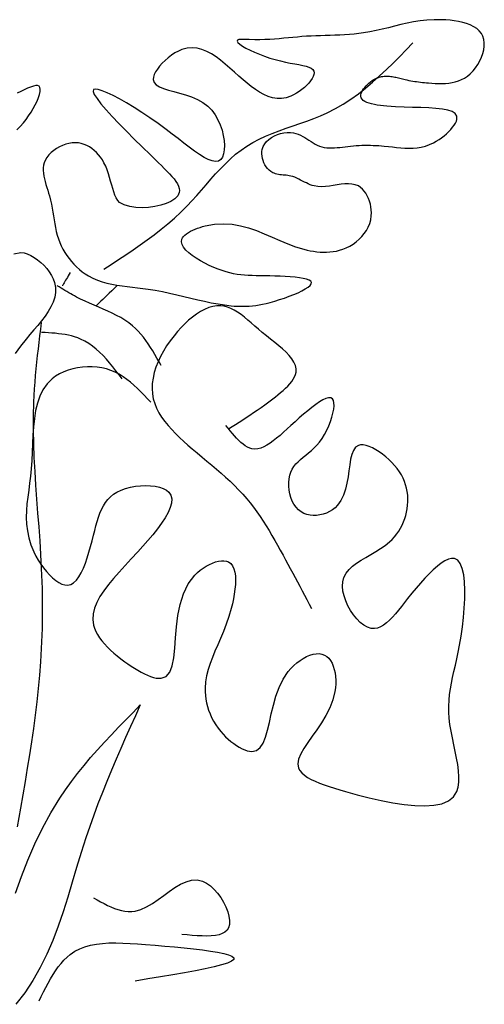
# Model space of a CAD drawing. Extents: x 0.009 to 0.858, y 0.022 to 0.842.
# Tile 2 of 2: x 0.485 to 0.858, y 0.051 to 0.842. Entities that reach past the tile are written whole.
import ezdxf

# ---------------------------------------------------------------- set-up
doc = ezdxf.new("R2010")
doc.units = 0
doc.header["$MEASUREMENT"] = 0
doc.layers.add('ARBOL', color=76, linetype='CONTINUOUS')

msp = doc.modelspace()

# ---------------------------------------------------------------- linework, layer by layer
at = {"layer": 'ARBOL'}
for points in [[(0.79441, 0.79403), (0.79595, 0.79368), (0.79749, 0.79336), (0.79903, 0.79307), (0.80058, 0.7928), (0.80213, 0.79256), (0.80368, 0.79234), (0.80524, 0.79214), (0.80681, 0.79195), (0.80838, 0.79179), (0.80996, 0.79163), (0.81155, 0.79149), (0.81316, 0.79136), (0.81586, 0.79115), (0.81859, 0.79099), (0.82132, 0.79089), (0.82405, 0.79088), (0.82677, 0.79098), (0.82946, 0.79121), (0.83211, 0.7916), (0.83472, 0.79217), (0.83726, 0.79295), (0.83973, 0.79394), (0.84212, 0.79518), (0.84441, 0.7967), (0.84677, 0.79866), (0.84898, 0.80091), (0.85101, 0.80342), (0.85283, 0.80611), (0.85443, 0.80896), (0.85577, 0.81189), (0.85682, 0.81488), (0.85756, 0.81786), (0.85797, 0.82079), (0.85801, 0.82361), (0.85767, 0.82628), (0.85691, 0.82875), (0.85565, 0.83106), (0.85397, 0.83312), (0.8519, 0.83492), (0.84948, 0.83649), (0.84678, 0.83784), (0.84383, 0.83897), (0.84067, 0.83991), (0.83737, 0.84066), (0.83396, 0.84125), (0.8305, 0.84167), (0.82702, 0.84195), (0.82357, 0.8421), (0.81768, 0.84208), (0.81201, 0.84174), (0.80653, 0.84113), (0.80123, 0.84029), (0.79605, 0.83928), (0.79099, 0.83814), (0.78599, 0.83693), (0.78104, 0.83569), (0.77611, 0.83447), (0.77115, 0.83332), (0.76615, 0.83229), (0.76107, 0.83142), (0.75733, 0.83092), (0.75355, 0.83052), (0.74972, 0.8302), (0.74587, 0.82995), (0.742, 0.82975), (0.73812, 0.8296), (0.73425, 0.82948), (0.73038, 0.82936), (0.72654, 0.82925), (0.72273, 0.82912), (0.71896, 0.82896), (0.71524, 0.82875), (0.71158, 0.82849), (0.70795, 0.82818), (0.70435, 0.82785), (0.70075, 0.8275), (0.69712, 0.82715), (0.69345, 0.82682), (0.68972, 0.82653), (0.68591, 0.82628), (0.68199, 0.82609), (0.67795, 0.82599), (0.67376, 0.82598), (0.66941, 0.82608), (0.6686, 0.82611), (0.66779, 0.82614), (0.66699, 0.82617), (0.6662, 0.8262), (0.66543, 0.82623), (0.66468, 0.82624), (0.66397, 0.82625), (0.66329, 0.82625), (0.66265, 0.82623), (0.66207, 0.8262), (0.66154, 0.82615), (0.66107, 0.82608), (0.65987, 0.82558), (0.65965, 0.82476), (0.66032, 0.82368), (0.66179, 0.82239), (0.66395, 0.82092), (0.66671, 0.81934), (0.66996, 0.81769), (0.67361, 0.81601), (0.67756, 0.81436), (0.68172, 0.81279), (0.68598, 0.81133), (0.69024, 0.81005), (0.69439, 0.80898), (0.6984, 0.80809), (0.70223, 0.80732), (0.70585, 0.80665), (0.70919, 0.80602), (0.71223, 0.8054), (0.71491, 0.80473), (0.71719, 0.80399), (0.71904, 0.80313), (0.7204, 0.80209), (0.72123, 0.80086), (0.72149, 0.79937), (0.72127, 0.79797), (0.72068, 0.79643), (0.71977, 0.79477), (0.71857, 0.79303), (0.71712, 0.79125), (0.71545, 0.78947), (0.71359, 0.78771), (0.71158, 0.78602), (0.70945, 0.78444), (0.70725, 0.78299), (0.705, 0.78173), (0.70274, 0.78067), (0.69898, 0.77944), (0.69528, 0.77886), (0.69165, 0.77888), (0.68808, 0.77944), (0.68456, 0.78048), (0.68109, 0.78195), (0.67767, 0.7838), (0.67429, 0.78597), (0.67094, 0.7884), (0.66762, 0.79103), (0.66434, 0.79382), (0.66107, 0.7967), (0.6574, 0.8), (0.65373, 0.80328), (0.65007, 0.80646), (0.64639, 0.80947), (0.6427, 0.81222), (0.63897, 0.81464), (0.63519, 0.81666), (0.63136, 0.8182), (0.62746, 0.81918), (0.62348, 0.81954), (0.61941, 0.81919), (0.61524, 0.81806), (0.61245, 0.81687), (0.60965, 0.81537), (0.60691, 0.81359), (0.60426, 0.8116), (0.60175, 0.80944), (0.59944, 0.80717), (0.59737, 0.80484), (0.59559, 0.8025), (0.59414, 0.80019), (0.59309, 0.79798), (0.59246, 0.79591), (0.59232, 0.79403), (0.59304, 0.79168), (0.59477, 0.78977), (0.59735, 0.78818), (0.60065, 0.78682), (0.60453, 0.7856), (0.60885, 0.78442), (0.61347, 0.78318), (0.61824, 0.78178), (0.62303, 0.78012), (0.62769, 0.77812), (0.63209, 0.77566), (0.63607, 0.77266), (0.63923, 0.76943), (0.64194, 0.76578), (0.64422, 0.76181), (0.64607, 0.75765), (0.64751, 0.75339), (0.64854, 0.74914), (0.64916, 0.74502), (0.64939, 0.74111), (0.64923, 0.73755), (0.64869, 0.73442), (0.64777, 0.73184), (0.64649, 0.72992), (0.64461, 0.72863), (0.64229, 0.72824), (0.63958, 0.72865), (0.63651, 0.72978), (0.6331, 0.73154), (0.6294, 0.73384)], [(0.55274, 0.64178), (0.55861, 0.6456), (0.56447, 0.64944), (0.5703, 0.65331), (0.57609, 0.65723), (0.58183, 0.66122), (0.5875, 0.66529), (0.5931, 0.66947), (0.5986, 0.67377), (0.60399, 0.67821), (0.60927, 0.68281), (0.61441, 0.68757), (0.61941, 0.69253), (0.62334, 0.69669), (0.6272, 0.70094), (0.63101, 0.70526), (0.6348, 0.7096), (0.63858, 0.71393), (0.64239, 0.7182), (0.64626, 0.72238), (0.6502, 0.72643), (0.65426, 0.73032), (0.65844, 0.734), (0.66279, 0.73744), (0.66732, 0.74061), (0.6722, 0.74355), (0.67728, 0.7462), (0.68251, 0.74861), (0.68788, 0.75083), (0.69335, 0.7529), (0.6989, 0.75487), (0.70448, 0.7568), (0.71007, 0.75872), (0.71564, 0.76068), (0.72116, 0.76274), (0.72659, 0.76493), (0.73191, 0.76732), (0.73846, 0.77066), (0.7448, 0.77436), (0.75094, 0.77836), (0.75691, 0.78266), (0.76272, 0.7872), (0.76839, 0.79196), (0.77395, 0.79691), (0.77941, 0.80202), (0.78479, 0.80726), (0.79011, 0.81259), (0.79539, 0.81798), (0.80066, 0.82341)], [(0.75971, 0.66798), (0.76168, 0.67036), (0.7634, 0.67291), (0.76486, 0.6756), (0.76602, 0.67845), (0.76685, 0.68142), (0.76732, 0.68452), (0.76743, 0.68689), (0.76734, 0.68929), (0.76704, 0.6917), (0.76656, 0.69408), (0.7659, 0.6964), (0.76507, 0.69863), (0.76407, 0.70075), (0.76291, 0.70272), (0.76161, 0.70452), (0.76017, 0.70611), (0.7586, 0.70746), (0.75691, 0.70856), (0.75444, 0.70958), (0.75178, 0.71015), (0.74898, 0.71035), (0.74605, 0.71025), (0.74302, 0.70994), (0.73992, 0.70949), (0.73679, 0.70899), (0.73364, 0.70853), (0.73051, 0.70817), (0.72742, 0.708), (0.7244, 0.7081), (0.72149, 0.70856), (0.71987, 0.709), (0.71828, 0.70957), (0.71672, 0.71023), (0.71518, 0.71097), (0.71366, 0.71175), (0.71214, 0.71256), (0.71062, 0.71336), (0.70909, 0.71415), (0.70755, 0.71488), (0.70598, 0.71555), (0.70438, 0.71612), (0.70274, 0.71657), (0.70152, 0.71681), (0.70029, 0.717), (0.69904, 0.71714), (0.69778, 0.71725), (0.69652, 0.71736), (0.69527, 0.71747), (0.69402, 0.71761), (0.6928, 0.71779), (0.69159, 0.71803), (0.69041, 0.71833), (0.68926, 0.71873), (0.68816, 0.71924), (0.6867, 0.72013), (0.68534, 0.72123), (0.68409, 0.72252), (0.68297, 0.72396), (0.68197, 0.72553), (0.68113, 0.7272), (0.68044, 0.72895), (0.67992, 0.73075), (0.67959, 0.73258), (0.67946, 0.7344), (0.67953, 0.7362), (0.67982, 0.73794), (0.68061, 0.74022), (0.68179, 0.74233), (0.68332, 0.74426), (0.68515, 0.74599), (0.68724, 0.74752), (0.68953, 0.74883), (0.69197, 0.7499), (0.69453, 0.75073), (0.69714, 0.75129), (0.69975, 0.75158), (0.70233, 0.75159), (0.70482, 0.75129), (0.70679, 0.75082), (0.70867, 0.75016), (0.71048, 0.74936), (0.71223, 0.74843), (0.71394, 0.74742), (0.71561, 0.74636), (0.71727, 0.74527), (0.71892, 0.74419), (0.72057, 0.74316), (0.72223, 0.74219), (0.72392, 0.74133), (0.72566, 0.74061), (0.72756, 0.74001), (0.72952, 0.73959), (0.73152, 0.73932), (0.73357, 0.73918), (0.73565, 0.73916), (0.73776, 0.73923), (0.73989, 0.73939), (0.74204, 0.73959), (0.74419, 0.73984), (0.74635, 0.7401), (0.74851, 0.74036), (0.75066, 0.74061), (0.75297, 0.74083), (0.75526, 0.74101), (0.75754, 0.74114), (0.75981, 0.74123), (0.76207, 0.74128), (0.76432, 0.74129), (0.76656, 0.74127), (0.7688, 0.7412), (0.77104, 0.7411), (0.77327, 0.74097), (0.7755, 0.7408), (0.77774, 0.74061), (0.78102, 0.74027), (0.78431, 0.7399), (0.78761, 0.73955), (0.79091, 0.73925), (0.79421, 0.73904), (0.79752, 0.73895), (0.80083, 0.73903), (0.80413, 0.73932), (0.80744, 0.73985), (0.81074, 0.74066), (0.81403, 0.74179), (0.81732, 0.74328), (0.81951, 0.74448), (0.82167, 0.74584), (0.82377, 0.74732), (0.8258, 0.7489), (0.82772, 0.75056), (0.82951, 0.75226), (0.83114, 0.75398), (0.83259, 0.75569), (0.83383, 0.75738), (0.83485, 0.759), (0.8356, 0.76054), (0.83607, 0.76197), (0.83607, 0.76463), (0.83476, 0.76672), (0.83228, 0.76831), (0.82877, 0.7695), (0.82436, 0.77033), (0.81919, 0.7709), (0.81339, 0.77126), (0.80711, 0.7715), (0.80047, 0.77169), (0.79362, 0.7719), (0.78669, 0.77219), (0.77982, 0.77266), (0.77719, 0.7729), (0.77462, 0.77319), (0.77214, 0.77353), (0.76979, 0.77394), (0.76758, 0.77442), (0.76556, 0.77499), (0.76375, 0.77565), (0.76219, 0.77641), (0.7609, 0.77728), (0.75992, 0.77828), (0.75927, 0.7794), (0.75899, 0.78067), (0.75904, 0.78173), (0.75929, 0.78286), (0.75974, 0.78403), (0.76037, 0.78525), (0.76115, 0.78647), (0.76206, 0.7877), (0.7631, 0.78891), (0.76423, 0.79008), (0.76545, 0.79119), (0.76673, 0.79223), (0.76806, 0.79318), (0.76941, 0.79403), (0.77043, 0.79458), (0.77147, 0.79507), (0.7725, 0.79549), (0.77354, 0.79585), (0.77458, 0.79614), (0.77563, 0.79638), (0.77667, 0.79656), (0.77772, 0.79668), (0.77876, 0.79676), (0.77981, 0.79678), (0.78086, 0.79676), (0.78191, 0.7967), (0.78295, 0.79659), (0.784, 0.79645), (0.78504, 0.79627), (0.78608, 0.79607), (0.78713, 0.79585), (0.78817, 0.7956), (0.78921, 0.79535), (0.79025, 0.79508), (0.79129, 0.79481), (0.79233, 0.79454), (0.79337, 0.79428), (0.79441, 0.79403)], [(0.48271, 0.75357), (0.48546, 0.75626), (0.48816, 0.7593), (0.49027, 0.76199), (0.4923, 0.76486), (0.49424, 0.76784), (0.49602, 0.77086), (0.49763, 0.77386), (0.49902, 0.77677), (0.50015, 0.77953), (0.50099, 0.78207), (0.50149, 0.78432), (0.50163, 0.78622), (0.50137, 0.78769), (0.50066, 0.78868), (0.49952, 0.78914), (0.49798, 0.78914), (0.49609, 0.78874), (0.49389, 0.78801), (0.49145, 0.78701), (0.4888, 0.78582), (0.486, 0.78448), (0.4831, 0.78308)], [(0.6294, 0.73384), (0.62543, 0.73658), (0.62123, 0.73969), (0.61683, 0.74307), (0.61226, 0.74664), (0.60755, 0.7503), (0.60274, 0.75396), (0.59623, 0.75873), (0.58969, 0.7633), (0.58322, 0.76761), (0.57693, 0.77161), (0.5709, 0.77525), (0.56523, 0.77847), (0.56003, 0.78122), (0.55539, 0.78345), (0.55141, 0.78509), (0.54819, 0.7861), (0.54582, 0.78643), (0.54441, 0.78601), (0.54405, 0.78453), (0.54501, 0.78205), (0.54716, 0.77869), (0.55034, 0.77456), (0.55443, 0.76977), (0.55928, 0.76444), (0.56475, 0.75867), (0.5707, 0.75258), (0.57699, 0.74628), (0.58348, 0.73989), (0.59002, 0.73351), (0.59649, 0.72725), (0.59884, 0.72498), (0.60114, 0.72274), (0.60333, 0.72054), (0.60539, 0.71839), (0.60729, 0.71629), (0.60899, 0.71423), (0.61046, 0.71224), (0.61166, 0.7103), (0.61256, 0.70842), (0.61314, 0.70662), (0.61335, 0.70488), (0.61316, 0.70321), (0.61192, 0.70063), (0.60966, 0.69828), (0.60652, 0.69622), (0.60267, 0.69446), (0.59826, 0.69304), (0.59346, 0.69199), (0.58842, 0.69135), (0.5833, 0.69113), (0.57827, 0.69138), (0.57347, 0.69212), (0.56908, 0.69338), (0.56524, 0.6952)], [(0.56524, 0.6952), (0.56383, 0.69691), (0.56262, 0.69894), (0.56156, 0.70123), (0.56062, 0.70376), (0.55976, 0.70648), (0.55894, 0.70934), (0.55812, 0.71231), (0.55727, 0.71534), (0.55634, 0.71839), (0.55531, 0.72142), (0.55412, 0.72439), (0.55274, 0.72725), (0.55146, 0.72948), (0.55004, 0.73159), (0.54848, 0.73357), (0.5468, 0.73542), (0.54501, 0.7371), (0.5431, 0.73862), (0.54109, 0.73995), (0.53899, 0.74108), (0.53681, 0.74199), (0.53454, 0.74267), (0.53221, 0.7431), (0.52982, 0.74328), (0.52723, 0.74317), (0.52462, 0.74277), (0.52201, 0.74209), (0.51945, 0.74117), (0.51698, 0.74002), (0.51461, 0.73866), (0.5124, 0.73711), (0.51038, 0.7354), (0.50857, 0.73353), (0.50702, 0.73154), (0.50576, 0.72944), (0.50482, 0.72725), (0.50427, 0.7252), (0.50399, 0.7231), (0.50395, 0.72096), (0.5041, 0.71878), (0.50444, 0.71656), (0.50491, 0.71431), (0.50549, 0.71204), (0.50616, 0.70976), (0.50687, 0.70746), (0.5076, 0.70515), (0.50832, 0.70285), (0.50899, 0.70054), (0.50982, 0.69729), (0.51053, 0.69406), (0.51115, 0.69085), (0.5117, 0.68766), (0.51221, 0.6845), (0.51272, 0.68136), (0.51326, 0.67825), (0.51384, 0.67517), (0.51451, 0.67211), (0.5153, 0.66909), (0.51622, 0.6661), (0.51732, 0.66315), (0.5185, 0.66047), (0.51985, 0.65783), (0.52134, 0.65525), (0.52298, 0.65274), (0.52476, 0.6503), (0.52666, 0.64795), (0.52868, 0.64571), (0.53081, 0.64358), (0.53303, 0.64157), (0.53536, 0.63971), (0.53776, 0.63799), (0.54024, 0.63644), (0.54381, 0.63456), (0.54749, 0.63298), (0.55128, 0.63166), (0.55517, 0.63057), (0.55913, 0.62968), (0.56316, 0.62894), (0.56725, 0.62833), (0.57139, 0.62779), (0.57556, 0.6273), (0.57975, 0.62683), (0.58396, 0.62632), (0.58816, 0.62576), (0.59396, 0.62482), (0.59972, 0.62373), (0.60546, 0.62252), (0.61116, 0.62124), (0.61681, 0.6199), (0.62242, 0.61856), (0.62797, 0.61725), (0.63347, 0.616), (0.63891, 0.61486), (0.64429, 0.61385), (0.64959, 0.61302), (0.65482, 0.6124), (0.65721, 0.6122), (0.6596, 0.61205), (0.66199, 0.61197), (0.66441, 0.61196), (0.66686, 0.61202), (0.66936, 0.61217), (0.67192, 0.6124), (0.67455, 0.61273), (0.67727, 0.61315), (0.68009, 0.61368), (0.68302, 0.61432), (0.68607, 0.61507), (0.68983, 0.61611), (0.6937, 0.61729), (0.69759, 0.61859), (0.70141, 0.61997), (0.70508, 0.62142), (0.70851, 0.62291), (0.71163, 0.6244), (0.71434, 0.62588), (0.71655, 0.62732), (0.7182, 0.62868), (0.71917, 0.62995), (0.71941, 0.6311), (0.71881, 0.63213), (0.71744, 0.63301), (0.71539, 0.63376), (0.71274, 0.63439), (0.70961, 0.63491), (0.70608, 0.63533), (0.70225, 0.63566), (0.69821, 0.63592), (0.69406, 0.63612), (0.6899, 0.63626), (0.68582, 0.63637), (0.68191, 0.63644), (0.67825, 0.6365), (0.67481, 0.63656), (0.67157, 0.63665), (0.66848, 0.63678), (0.6655, 0.63697), (0.6626, 0.63725), (0.65972, 0.63763), (0.65683, 0.63813), (0.6539, 0.63878), (0.65088, 0.63959), (0.64773, 0.64058), (0.64441, 0.64178), (0.64091, 0.64319), (0.6373, 0.6448), (0.63367, 0.64658), (0.6301, 0.6485), (0.6267, 0.65054), (0.62356, 0.65267), (0.62076, 0.65486), (0.61841, 0.65709), (0.61658, 0.65932), (0.61539, 0.66154), (0.61491, 0.66372), (0.61524, 0.66582), (0.61582, 0.66698), (0.61667, 0.6681), (0.61776, 0.66919), (0.61906, 0.67023), (0.62055, 0.67122), (0.62221, 0.67216), (0.62399, 0.67305), (0.62588, 0.67387), (0.62786, 0.67464), (0.62988, 0.67533), (0.63194, 0.67596), (0.63399, 0.6765), (0.64152, 0.67789), (0.64871, 0.67828), (0.65563, 0.67783), (0.66231, 0.67666), (0.66881, 0.6749), (0.67517, 0.67271), (0.68144, 0.6702), (0.68767, 0.66753), (0.69391, 0.66481), (0.70021, 0.6622), (0.7066, 0.65982), (0.71316, 0.65781), (0.71572, 0.65716), (0.71831, 0.6566), (0.72092, 0.65614), (0.72355, 0.65578), (0.72618, 0.65553), (0.72882, 0.65541), (0.73145, 0.65542), (0.73408, 0.65557), (0.73669, 0.65588), (0.73929, 0.65634), (0.74186, 0.65699), (0.74441, 0.65781), (0.74723, 0.65896), (0.74998, 0.66034), (0.75263, 0.66195), (0.75516, 0.66377), (0.75752, 0.66578), (0.75971, 0.66798)], [(0.48047, 0.65399), (0.48607, 0.65514), (0.48858, 0.65478), (0.49122, 0.65398), (0.49392, 0.65279), (0.49665, 0.65123), (0.49935, 0.64937), (0.50197, 0.64723), (0.50446, 0.64486), (0.50676, 0.64231), (0.50884, 0.63962), (0.51063, 0.63682), (0.51209, 0.63397), (0.51316, 0.6311), (0.51395, 0.62711), (0.51397, 0.62316), (0.5133, 0.61927), (0.51203, 0.61541), (0.51023, 0.6116), (0.508, 0.60782), (0.50542, 0.60408), (0.50258, 0.60036), (0.49955, 0.59666), (0.49643, 0.59299), (0.4933, 0.58934), (0.49024, 0.58569), (0.48567, 0.57991), (0.48143, 0.57416)], [(0.52566, 0.63911), (0.52488, 0.63779), (0.52412, 0.63648), (0.52337, 0.63521), (0.52266, 0.63399), (0.52199, 0.63285), (0.52138, 0.6318), (0.52083, 0.63086), (0.52035, 0.63004), (0.51996, 0.62937), (0.51967, 0.62887), (0.51948, 0.62855), (0.51941, 0.62843), (0.51941, 0.62843), (0.51941, 0.62843), (0.51941, 0.62843), (0.51941, 0.62843), (0.51941, 0.62843), (0.51941, 0.62843), (0.51941, 0.62843), (0.51941, 0.62843), (0.51941, 0.62843), (0.51941, 0.62843), (0.51941, 0.62843), (0.51941, 0.62843)], [(0.59857, 0.56432), (0.59692, 0.5673), (0.59526, 0.57026), (0.59358, 0.5732), (0.59186, 0.5761), (0.5901, 0.57895), (0.58829, 0.58173), (0.58641, 0.58444), (0.58445, 0.58705), (0.58241, 0.58957), (0.58027, 0.59197), (0.57802, 0.59424), (0.57566, 0.59638), (0.57268, 0.59872), (0.56954, 0.60087), (0.56626, 0.60286), (0.56286, 0.60471), (0.55936, 0.60645), (0.55579, 0.60811), (0.55216, 0.60971), (0.5485, 0.61127), (0.54484, 0.61283), (0.54118, 0.61441), (0.53756, 0.61604), (0.53399, 0.61774), (0.53237, 0.61856), (0.53076, 0.61939), (0.52917, 0.62025), (0.52759, 0.62112), (0.52603, 0.622), (0.52447, 0.62289), (0.52292, 0.6238), (0.52137, 0.62472), (0.51984, 0.62564), (0.5183, 0.62656), (0.51677, 0.6275), (0.51524, 0.62843)], [(0.56316, 0.62843), (0.56108, 0.62644), (0.55904, 0.62447), (0.55705, 0.62256), (0.55515, 0.62073), (0.55337, 0.61902), (0.55173, 0.61744), (0.55026, 0.61602), (0.54899, 0.6148), (0.54795, 0.6138), (0.54716, 0.61305), (0.54667, 0.61257), (0.54649, 0.6124), (0.54649, 0.6124), (0.54649, 0.6124), (0.54649, 0.6124), (0.54649, 0.6124), (0.54649, 0.6124), (0.54649, 0.6124), (0.54649, 0.6124), (0.54649, 0.6124), (0.54649, 0.6124), (0.54649, 0.6124), (0.54649, 0.6124), (0.54649, 0.6124)], [(0.65274, 0.51358), (0.65557, 0.51537), (0.65841, 0.51717), (0.66125, 0.51899), (0.66411, 0.52084), (0.667, 0.52272), (0.6699, 0.52465), (0.67284, 0.52662), (0.67581, 0.52866), (0.67882, 0.53077), (0.68188, 0.53296), (0.68499, 0.53524), (0.68816, 0.53762), (0.69029, 0.53925), (0.69241, 0.54093), (0.69451, 0.54264), (0.69654, 0.54438), (0.69847, 0.54616), (0.70029, 0.54796), (0.70195, 0.54977), (0.70343, 0.5516), (0.70469, 0.55345), (0.70571, 0.55529), (0.70646, 0.55714), (0.70691, 0.55898), (0.70697, 0.56169), (0.70639, 0.56438), (0.70521, 0.56706), (0.70352, 0.56973), (0.70139, 0.57239), (0.69888, 0.57504), (0.69606, 0.5777), (0.693, 0.58035), (0.68978, 0.58301), (0.68647, 0.58567), (0.68312, 0.58835), (0.67982, 0.59103), (0.6768, 0.59358), (0.67386, 0.5961), (0.671, 0.59856), (0.66821, 0.60093), (0.66546, 0.60317), (0.66274, 0.60526), (0.66005, 0.60714), (0.65737, 0.6088), (0.65469, 0.61018), (0.65199, 0.61127), (0.64926, 0.61202), (0.64649, 0.6124), (0.64331, 0.61236), (0.64009, 0.61183), (0.63683, 0.61087), (0.63355, 0.6095), (0.63028, 0.60776), (0.62703, 0.60569), (0.62382, 0.60333), (0.62066, 0.60071), (0.61758, 0.59786), (0.6146, 0.59483), (0.61173, 0.59165), (0.60899, 0.58836), (0.6059, 0.58431), (0.60305, 0.58017), (0.60045, 0.57595), (0.59813, 0.57168), (0.59612, 0.56737), (0.59443, 0.56304), (0.59308, 0.5587), (0.59211, 0.55438), (0.59152, 0.5501), (0.59135, 0.54586), (0.59161, 0.5417), (0.59232, 0.53762), (0.59344, 0.53383), (0.59495, 0.53013), (0.59682, 0.52652), (0.59901, 0.523), (0.60148, 0.51956), (0.6042, 0.5162), (0.60713, 0.51292), (0.61023, 0.50971), (0.61346, 0.50657), (0.61678, 0.5035), (0.62017, 0.50049), (0.62357, 0.49755), (0.62753, 0.49419), (0.63146, 0.49089), (0.63535, 0.48763), (0.6392, 0.4844), (0.64298, 0.48119), (0.64671, 0.47796), (0.65037, 0.47471), (0.65395, 0.47142), (0.65744, 0.46807), (0.66084, 0.46465), (0.66414, 0.46112), (0.66732, 0.45749), (0.67012, 0.45407), (0.67283, 0.45056), (0.67546, 0.44696), (0.67801, 0.44327), (0.68049, 0.43952), (0.68291, 0.43571), (0.68527, 0.43185), (0.68759, 0.42794), (0.68986, 0.424), (0.6921, 0.42004), (0.6943, 0.41606), (0.69649, 0.41208), (0.69844, 0.40851), (0.70038, 0.40494), (0.70231, 0.40137), (0.70423, 0.3978), (0.70615, 0.39424), (0.70805, 0.39068), (0.70996, 0.38712), (0.71185, 0.38356), (0.71374, 0.38001), (0.71563, 0.37645), (0.71752, 0.3729), (0.71941, 0.36935)], [(0.48341, 0.19391), (0.48607, 0.20909), (0.48792, 0.21973), (0.48973, 0.23037), (0.4915, 0.24102), (0.4932, 0.25168), (0.49483, 0.26234), (0.49636, 0.27302), (0.49779, 0.2837), (0.49909, 0.2944), (0.50025, 0.3051), (0.50126, 0.31582), (0.50209, 0.32655), (0.50274, 0.3373), (0.50299, 0.34263), (0.50319, 0.34796), (0.50334, 0.3533), (0.50345, 0.35864), (0.50351, 0.36398), (0.50352, 0.36932), (0.5035, 0.37467), (0.50343, 0.38001), (0.50331, 0.38536), (0.50316, 0.3907), (0.50297, 0.39605), (0.50274, 0.4014), (0.50215, 0.41255), (0.50143, 0.42369), (0.50063, 0.43484), (0.49979, 0.44598), (0.49895, 0.45711), (0.49815, 0.46825), (0.49744, 0.47937), (0.49684, 0.4905), (0.49641, 0.50162), (0.49618, 0.51273), (0.49619, 0.52384), (0.49649, 0.53494), (0.49675, 0.54029), (0.49707, 0.54564), (0.49746, 0.55098), (0.4979, 0.55632), (0.4984, 0.56167), (0.49894, 0.56701), (0.49951, 0.57235), (0.50012, 0.57769), (0.50075, 0.58303), (0.5014, 0.58837), (0.50207, 0.59371), (0.50274, 0.59905)], [(0.56732, 0.55364), (0.56485, 0.55691), (0.56236, 0.56015), (0.55984, 0.56334), (0.55729, 0.56646), (0.55469, 0.56947), (0.55202, 0.57237), (0.54928, 0.57511), (0.54645, 0.57767), (0.54352, 0.58004), (0.54047, 0.58218), (0.5373, 0.58408), (0.53399, 0.58569), (0.53164, 0.58663), (0.52922, 0.58744), (0.52674, 0.58814), (0.52421, 0.58873), (0.52163, 0.58922), (0.51901, 0.58963), (0.51635, 0.58997), (0.51366, 0.59026), (0.51095, 0.59049), (0.50823, 0.59069), (0.50549, 0.59087), (0.50274, 0.59103)], [(0.59024, 0.53494), (0.58762, 0.53777), (0.58498, 0.54057), (0.58232, 0.54331), (0.57961, 0.54599), (0.57685, 0.54856), (0.57402, 0.55101), (0.57111, 0.5533), (0.5681, 0.55543), (0.56498, 0.55735), (0.56174, 0.55904), (0.55836, 0.56049), (0.55482, 0.56165), (0.55112, 0.56253), (0.5473, 0.56311), (0.54338, 0.56339), (0.53943, 0.56339), (0.53547, 0.5631), (0.53155, 0.56254), (0.5277, 0.56171), (0.52398, 0.56061), (0.52041, 0.55925), (0.51704, 0.55763), (0.51392, 0.55576), (0.51107, 0.55364), (0.50703, 0.5496), (0.50378, 0.54495), (0.50124, 0.53979), (0.49931, 0.53417), (0.49789, 0.52817), (0.49689, 0.52186), (0.49622, 0.51531), (0.49577, 0.5086), (0.49546, 0.50179), (0.4952, 0.49496), (0.49488, 0.48818), (0.49441, 0.48153), (0.4938, 0.47567), (0.49308, 0.46994), (0.49231, 0.46433), (0.49158, 0.4588), (0.49097, 0.45333), (0.49055, 0.4479), (0.4904, 0.44248), (0.4906, 0.43706), (0.49124, 0.43159), (0.49238, 0.42607), (0.4941, 0.42046), (0.49649, 0.41475), (0.49817, 0.41145), (0.50006, 0.40817), (0.50213, 0.40495), (0.50434, 0.40185), (0.50667, 0.39893), (0.50908, 0.39624), (0.51155, 0.39383), (0.51404, 0.39177), (0.51651, 0.39011), (0.51895, 0.3889), (0.52131, 0.38819), (0.52357, 0.38804), (0.52609, 0.38864), (0.52842, 0.39003), (0.53059, 0.39211), (0.5326, 0.3948), (0.53447, 0.39802), (0.5362, 0.40168), (0.53781, 0.40569), (0.53931, 0.40998), (0.5407, 0.41445), (0.54201, 0.41902), (0.54324, 0.4236), (0.54441, 0.42811), (0.54538, 0.43193), (0.54635, 0.43562), (0.54735, 0.43917), (0.5484, 0.44256), (0.54955, 0.44579), (0.55084, 0.44884), (0.55228, 0.45171), (0.55392, 0.45438), (0.5558, 0.45683), (0.55794, 0.45907), (0.56038, 0.46107), (0.56316, 0.46283), (0.56647, 0.46441), (0.5701, 0.46571), (0.57398, 0.46672), (0.57799, 0.46745), (0.58207, 0.46788), (0.58612, 0.46803), (0.59004, 0.46789), (0.59377, 0.46746), (0.59719, 0.46674), (0.60024, 0.46573), (0.60281, 0.46443), (0.60482, 0.46283), (0.60651, 0.46032), (0.60719, 0.45736), (0.60697, 0.45402), (0.60593, 0.45033), (0.60418, 0.44635), (0.60181, 0.44213), (0.59891, 0.43773), (0.59558, 0.43319), (0.59191, 0.42857), (0.58799, 0.42393), (0.58394, 0.4193), (0.57982, 0.41475), (0.57467, 0.40916), (0.56966, 0.40375), (0.56487, 0.39851), (0.56038, 0.39342), (0.55627, 0.38846), (0.5526, 0.38362), (0.54947, 0.37888), (0.54694, 0.37421), (0.54509, 0.36961), (0.544, 0.36505), (0.54375, 0.36051), (0.54441, 0.35599), (0.5452, 0.35345), (0.54629, 0.3509), (0.54766, 0.34837), (0.54928, 0.34584), (0.55115, 0.34334), (0.55324, 0.34085), (0.55553, 0.33838), (0.55801, 0.33595), (0.56065, 0.33355), (0.56344, 0.33119), (0.56637, 0.32888), (0.56941, 0.32661), (0.572, 0.32477), (0.57464, 0.32299), (0.57731, 0.32129), (0.57997, 0.31969), (0.58261, 0.31821), (0.5852, 0.31689), (0.58773, 0.31573), (0.59016, 0.31476), (0.59249, 0.31401), (0.59468, 0.3135), (0.59672, 0.31324), (0.59857, 0.31326), (0.60266, 0.31478), (0.60554, 0.31824), (0.60747, 0.32334), (0.60872, 0.32981), (0.60954, 0.33736), (0.61021, 0.34569), (0.61098, 0.35452), (0.61213, 0.36356), (0.6139, 0.37252), (0.61657, 0.38111), (0.6204, 0.38906), (0.62566, 0.39606), (0.62777, 0.39813), (0.63003, 0.40006), (0.63241, 0.40181), (0.63486, 0.40336), (0.63735, 0.40471), (0.63984, 0.40583), (0.6423, 0.4067), (0.64468, 0.40731), (0.64696, 0.40764), (0.64908, 0.40766), (0.65102, 0.40737), (0.65274, 0.40674), (0.65458, 0.40542), (0.65602, 0.40357), (0.65709, 0.40126), (0.65781, 0.39853), (0.65823, 0.39546), (0.65836, 0.39211), (0.65823, 0.38853), (0.65788, 0.38478), (0.65734, 0.38093), (0.65663, 0.37703), (0.65578, 0.37315), (0.65482, 0.36935), (0.65291, 0.36281), (0.65081, 0.35667), (0.64859, 0.35087), (0.64631, 0.34535), (0.64404, 0.34006), (0.64185, 0.33495), (0.6398, 0.32998), (0.63796, 0.32508), (0.63639, 0.32021), (0.63517, 0.31532), (0.63434, 0.31035), (0.63399, 0.30524), (0.63402, 0.30238), (0.63421, 0.29947), (0.63458, 0.29654), (0.63513, 0.29358), (0.63585, 0.29061), (0.63677, 0.28764), (0.63787, 0.28469), (0.63918, 0.28176), (0.64069, 0.27887), (0.64241, 0.27603), (0.64434, 0.27324), (0.64649, 0.27052), (0.64838, 0.2684), (0.65039, 0.26634), (0.6525, 0.26439), (0.65467, 0.26254), (0.65689, 0.26084), (0.65912, 0.25929), (0.66135, 0.25792), (0.66355, 0.25675), (0.66569, 0.2558), (0.66774, 0.2551), (0.66968, 0.25465), (0.67149, 0.2545), (0.67517, 0.2553), (0.6781, 0.25761), (0.68044, 0.26123), (0.68235, 0.26594), (0.68398, 0.27156), (0.68548, 0.27786), (0.68701, 0.28464), (0.68874, 0.2917), (0.69081, 0.29883), (0.69338, 0.30583), (0.69661, 0.31249), (0.70066, 0.3186), (0.7028, 0.32115), (0.70512, 0.32351), (0.70756, 0.32567), (0.7101, 0.32761), (0.71271, 0.32929), (0.71534, 0.33069), (0.71797, 0.3318), (0.72056, 0.33258), (0.72308, 0.333), (0.72548, 0.33306), (0.72774, 0.33272), (0.72982, 0.33195), (0.73161, 0.33082), (0.73321, 0.32932), (0.73461, 0.3275), (0.73581, 0.32538), (0.73681, 0.32301), (0.73762, 0.32043), (0.73822, 0.31767), (0.73862, 0.31477), (0.73881, 0.31178), (0.7388, 0.30872), (0.73858, 0.30564), (0.73816, 0.30257), (0.73649, 0.29592), (0.73399, 0.28953), (0.73086, 0.28341), (0.72732, 0.27756), (0.72357, 0.27199), (0.71982, 0.2667), (0.71628, 0.2617), (0.71316, 0.25699), (0.71066, 0.25258), (0.70899, 0.24846), (0.70837, 0.24465), (0.70899, 0.24114), (0.71007, 0.23913), (0.71166, 0.23724), (0.71373, 0.23544), (0.71622, 0.23374), (0.71909, 0.23212), (0.72231, 0.23058), (0.72583, 0.22911), (0.72961, 0.22769), (0.73361, 0.22633), (0.73778, 0.225), (0.74209, 0.22371), (0.74649, 0.22244), (0.75606, 0.21981), (0.76571, 0.21734), (0.77531, 0.21513), (0.78471, 0.21328), (0.79379, 0.21187), (0.80238, 0.21101), (0.81036, 0.21078), (0.81758, 0.21128), (0.8239, 0.2126), (0.82919, 0.21484), (0.83329, 0.21809), (0.83607, 0.22244), (0.83714, 0.22595), (0.83765, 0.22992), (0.83768, 0.23428), (0.83732, 0.23898), (0.83664, 0.24395), (0.83573, 0.24913), (0.83466, 0.25446), (0.83352, 0.25989), (0.83238, 0.26533), (0.83134, 0.27074), (0.83046, 0.27605), (0.82982, 0.28121), (0.8295, 0.28618), (0.82947, 0.29097), (0.8297, 0.29564), (0.83017, 0.30023), (0.83083, 0.30479), (0.83166, 0.30937), (0.83261, 0.31402), (0.83366, 0.31878), (0.83477, 0.32371), (0.83592, 0.32885), (0.83706, 0.33425), (0.83816, 0.33997), (0.83936, 0.34708), (0.84042, 0.35452), (0.84129, 0.36212), (0.84194, 0.3697), (0.84233, 0.37709), (0.84241, 0.38413), (0.84213, 0.39065), (0.84146, 0.39647), (0.84035, 0.40142), (0.83877, 0.40535), (0.83666, 0.40806), (0.83399, 0.40941), (0.83174, 0.40946), (0.82922, 0.4088), (0.82646, 0.40749), (0.8235, 0.40561), (0.82037, 0.4032), (0.8171, 0.40035), (0.81372, 0.3971), (0.81028, 0.39354), (0.8068, 0.38972), (0.80332, 0.3857), (0.79987, 0.38156), (0.79649, 0.37736), (0.79396, 0.37414), (0.79147, 0.37097), (0.78903, 0.36791), (0.78662, 0.365), (0.78423, 0.36229), (0.78185, 0.35984), (0.77947, 0.35769), (0.77709, 0.3559), (0.77469, 0.35452), (0.77227, 0.35359), (0.76982, 0.35318), (0.76732, 0.35332), (0.76437, 0.35423), (0.76142, 0.35585), (0.75851, 0.35811), (0.75571, 0.3609), (0.75308, 0.36412), (0.75068, 0.36768), (0.74857, 0.37148), (0.7468, 0.37543), (0.74544, 0.37942), (0.74455, 0.38336), (0.74419, 0.38716), (0.74441, 0.39071), (0.7454, 0.39433), (0.7471, 0.39759), (0.74943, 0.40053), (0.75228, 0.40321), (0.75554, 0.40571), (0.75913, 0.40807), (0.76294, 0.41036), (0.76688, 0.41263), (0.77085, 0.41495), (0.77474, 0.41737), (0.77846, 0.41996), (0.78191, 0.42277), (0.78401, 0.42478), (0.78595, 0.42691), (0.78772, 0.42914), (0.78934, 0.43146), (0.79079, 0.43387), (0.79208, 0.43635), (0.79322, 0.43889), (0.79419, 0.44148), (0.795, 0.44411), (0.79566, 0.44677), (0.79615, 0.44945), (0.79649, 0.45215), (0.79667, 0.45491), (0.79668, 0.45767), (0.79651, 0.46043), (0.79616, 0.46317), (0.79562, 0.46589), (0.79488, 0.46859), (0.79395, 0.47128), (0.79281, 0.47393), (0.79146, 0.47655), (0.78989, 0.47914), (0.78809, 0.48169), (0.78607, 0.4842), (0.78386, 0.48662), (0.78146, 0.48897), (0.77891, 0.4912), (0.77628, 0.49328), (0.77358, 0.49517), (0.77088, 0.49684), (0.76821, 0.49825), (0.76562, 0.49937), (0.76315, 0.50017), (0.76085, 0.5006), (0.75875, 0.50063), (0.75691, 0.50022), (0.75463, 0.49873), (0.75292, 0.49629), (0.75165, 0.49304), (0.75071, 0.48914), (0.74998, 0.48474), (0.74932, 0.47997), (0.74863, 0.475), (0.74776, 0.46996), (0.74662, 0.46501), (0.74506, 0.46029), (0.74298, 0.45595), (0.74024, 0.45215), (0.73831, 0.45023), (0.73615, 0.44855), (0.73381, 0.44711), (0.73132, 0.44594), (0.72874, 0.44503), (0.72609, 0.44439), (0.72341, 0.44403), (0.72075, 0.44397), (0.71815, 0.44421), (0.71564, 0.44475), (0.71327, 0.44561), (0.71107, 0.4468), (0.70887, 0.44852), (0.70693, 0.45059), (0.70527, 0.45297), (0.70388, 0.4556), (0.70276, 0.45843), (0.70192, 0.46139), (0.70135, 0.46443), (0.70107, 0.46749), (0.70106, 0.47052), (0.70134, 0.47346), (0.7019, 0.47626), (0.70274, 0.47886), (0.70387, 0.48122), (0.70525, 0.48336), (0.70685, 0.48534), (0.70864, 0.48719), (0.71058, 0.48896), (0.71264, 0.4907), (0.71479, 0.49245), (0.71699, 0.49425), (0.71921, 0.49615), (0.72142, 0.49819), (0.72358, 0.50043), (0.72566, 0.50289), (0.7278, 0.50588), (0.72978, 0.50912), (0.73158, 0.51253), (0.73318, 0.51603), (0.73456, 0.51954), (0.73569, 0.52298), (0.73655, 0.52627), (0.73712, 0.52933), (0.73738, 0.53207), (0.73731, 0.53442), (0.73688, 0.53629), (0.73607, 0.53762), (0.73475, 0.53836), (0.733, 0.53841), (0.73087, 0.53785), (0.72841, 0.53673), (0.72567, 0.53513), (0.7227, 0.53312), (0.71954, 0.53077), (0.71625, 0.52814), (0.71288, 0.5253), (0.70947, 0.52233), (0.70608, 0.51929), (0.70274, 0.51625), (0.69976, 0.51351), (0.69687, 0.51087), (0.69406, 0.50835), (0.69133, 0.50601), (0.68867, 0.50386), (0.68607, 0.50196), (0.68353, 0.50033), (0.68104, 0.49901), (0.6786, 0.49803), (0.6762, 0.49744), (0.67383, 0.49727), (0.67149, 0.49755), (0.66971, 0.49809), (0.66794, 0.4989), (0.66618, 0.49995), (0.66443, 0.50121), (0.66269, 0.50267), (0.66095, 0.50429), (0.65923, 0.50606), (0.65751, 0.50796), (0.65579, 0.50994), (0.65408, 0.51201), (0.65237, 0.51411), (0.65066, 0.51625)], [(0.48185, 0.14068), (0.48654, 0.15413), (0.49165, 0.16734), (0.49722, 0.18028), (0.50332, 0.19291), (0.51, 0.20519), (0.51732, 0.2171), (0.52188, 0.22382), (0.52665, 0.23041), (0.53162, 0.23689), (0.53676, 0.24326), (0.54206, 0.24954), (0.5475, 0.25574), (0.55305, 0.26187), (0.55871, 0.26794), (0.56444, 0.27397), (0.57023, 0.27996), (0.57606, 0.28593), (0.58191, 0.29189)], [(0.58191, 0.29189), (0.57797, 0.28319), (0.57405, 0.27449), (0.57015, 0.26577), (0.56629, 0.25702), (0.56247, 0.24824), (0.55872, 0.23941), (0.55504, 0.23053), (0.55144, 0.22159), (0.54795, 0.21258), (0.54456, 0.2035), (0.54129, 0.19432), (0.53816, 0.18505), (0.53441, 0.17328), (0.53081, 0.16141), (0.52724, 0.1495), (0.52363, 0.13763), (0.51988, 0.12585), (0.5159, 0.11423), (0.51159, 0.10283), (0.50686, 0.09173), (0.50162, 0.08098), (0.49578, 0.07065), (0.48924, 0.0608), (0.48191, 0.0515)], [(0.54441, 0.13697), (0.5472, 0.13539), (0.54999, 0.13384), (0.55279, 0.13234), (0.55558, 0.13093), (0.55836, 0.12964), (0.56115, 0.12849), (0.56393, 0.12752), (0.5667, 0.12675), (0.56947, 0.12621), (0.57223, 0.12594), (0.57499, 0.12596), (0.57774, 0.12629), (0.58238, 0.12761), (0.58699, 0.12973), (0.59158, 0.13245), (0.59615, 0.13555), (0.60069, 0.13885), (0.60521, 0.14214), (0.60971, 0.14522), (0.61419, 0.14788), (0.61865, 0.14992), (0.62309, 0.15115), (0.62751, 0.15135), (0.63191, 0.15033), (0.63506, 0.14875), (0.63815, 0.14653), (0.64111, 0.14378), (0.64389, 0.14061), (0.64643, 0.13713), (0.64868, 0.13343), (0.65057, 0.12964), (0.65205, 0.12586), (0.65307, 0.12219), (0.65356, 0.11874), (0.65347, 0.11562), (0.65274, 0.11294), (0.65153, 0.11099), (0.64982, 0.10944), (0.64766, 0.10825), (0.64508, 0.10737), (0.64215, 0.10678), (0.63889, 0.10643), (0.63537, 0.1063), (0.63162, 0.10635), (0.62768, 0.10653), (0.62361, 0.10683), (0.61945, 0.10719), (0.61524, 0.10759)], [(0.50066, 0.05418), (0.50246, 0.05783), (0.50428, 0.06147), (0.50613, 0.06505), (0.50801, 0.06858), (0.50993, 0.072), (0.51191, 0.07532), (0.51396, 0.0785), (0.51609, 0.08152), (0.51832, 0.08436), (0.52064, 0.087), (0.52309, 0.08941), (0.52566, 0.09157), (0.52936, 0.09407), (0.53331, 0.09611), (0.53751, 0.09773), (0.54196, 0.09897), (0.54665, 0.09986), (0.55158, 0.10044), (0.55675, 0.10075), (0.56215, 0.10082), (0.56779, 0.10071), (0.57366, 0.10044), (0.57975, 0.10005), (0.58607, 0.09958), (0.59376, 0.09897), (0.60161, 0.09831), (0.60948, 0.09759), (0.61722, 0.09683), (0.62468, 0.096), (0.63171, 0.09513), (0.63818, 0.09421), (0.64394, 0.09324), (0.64883, 0.09222), (0.65273, 0.09116), (0.65546, 0.09005), (0.65691, 0.0889), (0.65685, 0.08754), (0.65508, 0.08612), (0.65177, 0.08466), (0.64706, 0.08316), (0.64111, 0.08162), (0.63407, 0.08005), (0.6261, 0.07845), (0.61736, 0.07683), (0.608, 0.07519), (0.59817, 0.07353), (0.58803, 0.07187), (0.57774, 0.0702)]]:
    msp.add_lwpolyline(points, dxfattribs=at)

doc.saveas('drawing.dxf')
